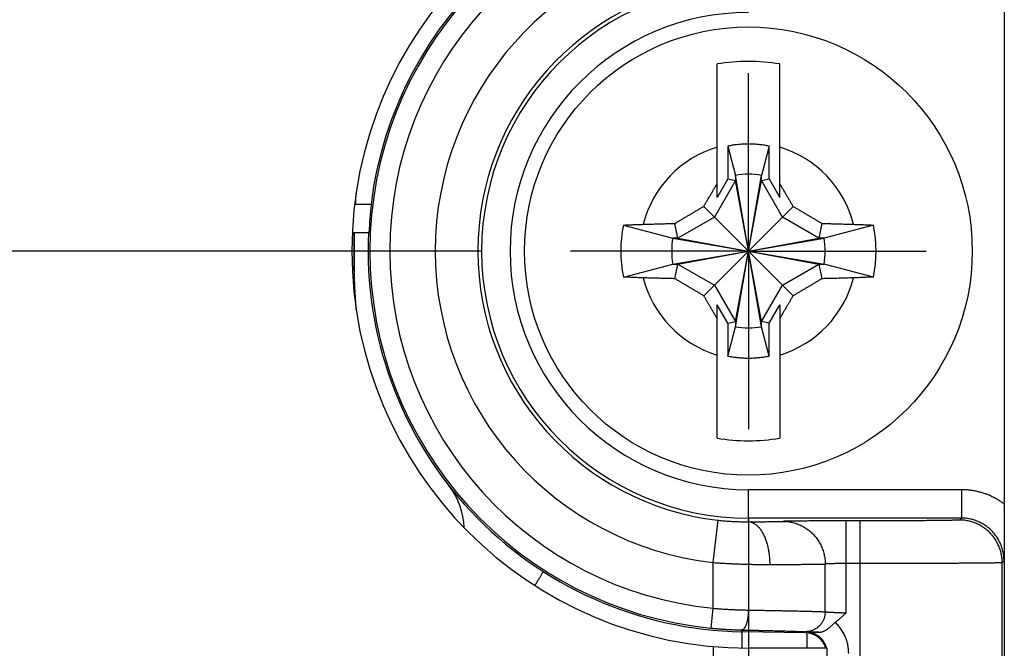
# Model space of a CAD drawing. Header units: inches. Extents: x 0 to 34, y 0 to 22.
# Tile 68 of 111: x 19.911 to 20.603, y 15.155 to 15.596. Entities that reach past the tile are written whole.
import ezdxf

# ---------------------------------------------------------------- set-up
doc = ezdxf.new("R2010")
doc.units = ezdxf.units.IN
doc.header["$LTSCALE"] = 1.87
doc.header["$MEASUREMENT"] = 0
doc.linetypes.add('CENTER', pattern=[0.6, 0.375, -0.075, 0.075, -0.075])
doc.layers.get('0').update_dxf_attribs({"linetype": 'CONTINUOUS'})
doc.layers.add('DEFAULT_1', color=7, linetype='CENTER')
doc.layers.add('DIMENSIONS', color=7, linetype='CONTINUOUS')
doc.styles.get("Standard").update_dxf_attribs({"font": 'txt', "width": 0.8})
doc.dimstyles.new('DIMSTYLE_1', dxfattribs={"dimtxt": 0.125, "dimasz": 0.18, "dimexe": 0.18, "dimexo": 0.0625, "dimgap": 0.09, "dimtad": 0, "dimtih": 1, "dimtoh": 1, "dimdec": 3, "dimzin": 4, "dimdsep": 46, "dimtxsty": 'STANDARD', "dimblk": '_FILLED', "dimblk1": '_FILLED', "dimblk2": '_FILLED', "dimcen": 0.09, "dimadec": 0, "dimazin": 0, "dimtp": 0.01, "dimtm": 0.01, "dimtfac": 1, "dimtdec": 3, "dimtofl": 0, "dimtmove": 0, "dimatfit": 3, "dimldrblk": '_FILLED', "dimfxl": 1, "dimtolj": 1, "dimtzin": 4, "dimarcsym": 0})

# ---------------------------------------------------------------- blocks, each defined once
blk = doc.blocks.new('_FILLED')
at = {"color": 0, "linetype": 'BYBLOCK'}
blk.add_solid([(0, 0), (-1, 0.1736), (-1, -0.1736)], dxfattribs=at)
blk = doc.blocks.new('*D9')
at = {"layer": 'DIMENSIONS', "color": 2, "linetype": 'CONTINUOUS'}
for p, q in [((16.86234, 15.43371), (16.86234, 15.79371)), ((20.23574, 15.43371), (16.73734, 15.43371)), ((18.67384, 14.69084), (16.73734, 14.69084)), ((16.86234, 14.69084), (16.86234, 14.33084))]:
    blk.add_line(p, q, dxfattribs=at)
at = {"layer": 'DIMENSIONS', "color": 2, "linetype": 'CONTINUOUS', "xscale": 0.18, "yscale": 0.18, "zscale": 0.18}
for p, rotation in [((16.86234, 15.43371), 270), ((16.86234, 14.69084), 90)]:
    blk.add_blockref('_FILLED', p, dxfattribs=dict(at, rotation=rotation))
at = {"layer": 'DIMENSIONS', "color": 2, "linetype": 'CONTINUOUS', "width": 0.8}
for s, p in [('.743', (16.51234, 15.05834)), ('[', (16.51234, 14.87084)), (']', (17.11234, 14.87084)), ('18.87', (16.61234, 14.87084))]:
    blk.add_text(s, height=0.125, dxfattribs=at).set_placement(p)
blk = doc.blocks.new('*D14')
at = {"layer": 'DIMENSIONS', "color": 2, "linetype": 'CONTINUOUS'}
for p, q in [((20.42334, 15.24611), (20.42334, 13.06447)), ((17.61234, 14.77046), (17.61234, 13.06447)), ((17.61234, 13.18947), (18.24853, 13.18947)), ((20.42334, 13.18947), (19.59853, 13.18947))]:
    blk.add_line(p, q, dxfattribs=at)
at = {"layer": 'DIMENSIONS', "color": 2, "linetype": 'CONTINUOUS', "xscale": 0.18, "yscale": 0.18, "zscale": 0.18, "rotation": 180}
blk.add_blockref('_FILLED', (17.61234, 13.18947), dxfattribs=at)
at = {"layer": 'DIMENSIONS', "color": 2, "linetype": 'CONTINUOUS', "xscale": 0.18, "yscale": 0.18, "zscale": 0.18}
blk.add_blockref('_FILLED', (20.42334, 13.18947), dxfattribs=at)
at = {"layer": 'DIMENSIONS', "color": 2, "linetype": 'CONTINUOUS', "width": 0.8}
for s, p in [('[', (18.93603, 13.12697)), (']', (19.43603, 13.12697)), ('2.811', (18.31103, 13.12697)), ('71.4', (19.03603, 13.12697))]:
    blk.add_text(s, height=0.125, dxfattribs=at).set_placement(p)

msp = doc.modelspace()

# ---------------------------------------------------------------- linework, layer by layer
at = {"color": 7, "linetype": 'CONTINUOUS'}
for p, q in [((20.60334, 15.61151), (20.60334, 15.2559)), ((20.40129, 15.47139), (20.40129, 15.56516)), ((20.44539, 15.47139), (20.44539, 15.56516)), ((20.40879, 15.50746), (20.41419, 15.4869)), ((20.40879, 15.50746), (20.40879, 15.48438)), ((20.43789, 15.50746), (20.43249, 15.4869)), ((20.43789, 15.48438), (20.43789, 15.50746)), ((20.43249, 15.38051), (20.41419, 15.4869)), ((20.41419, 15.4869), (20.41419, 15.48324)), ((20.41419, 15.38051), (20.43249, 15.4869)), ((20.43249, 15.48324), (20.43249, 15.4869)), ((20.41419, 15.48324), (20.39941, 15.45764)), ((20.40879, 15.48438), (20.40129, 15.47139)), ((20.40879, 15.48438), (20.41419, 15.48324)), ((20.43249, 15.38417), (20.41419, 15.48324)), ((20.41419, 15.38417), (20.43249, 15.48324)), ((20.43249, 15.48324), (20.43789, 15.48438)), ((20.44727, 15.45764), (20.43249, 15.48324)), ((20.43789, 15.48438), (20.44539, 15.47139)), ((20.14644, 15.46671), (20.15813, 15.46671)), ((20.39194, 15.4651), (20.45474, 15.40231)), ((20.39194, 15.40231), (20.45474, 15.4651)), ((20.33545, 15.45197), (20.37015, 15.44286)), ((20.37381, 15.44286), (20.37164, 15.45312)), ((20.39941, 15.45764), (20.37381, 15.44286)), ((20.47287, 15.44286), (20.44727, 15.45764)), ((20.47504, 15.45312), (20.47287, 15.44286)), ((20.51123, 15.45197), (20.47654, 15.44286)), ((20.14477, 15.44671), (20.15641, 15.44671)), ((20.37015, 15.44286), (20.47654, 15.42455)), ((20.37015, 15.42455), (20.47654, 15.44286)), ((20.37381, 15.44286), (20.37015, 15.44286)), ((20.37381, 15.44286), (20.47287, 15.42455)), ((20.37381, 15.42455), (20.47287, 15.44286)), ((20.47654, 15.44286), (20.47287, 15.44286)), ((20.33545, 15.41545), (20.37015, 15.42455)), ((20.37015, 15.42455), (20.37381, 15.42455)), ((20.37164, 15.41429), (20.37381, 15.42455)), ((20.37381, 15.42455), (20.39941, 15.40977)), ((20.44727, 15.40977), (20.47287, 15.42455)), ((20.47287, 15.42455), (20.47654, 15.42455)), ((20.47287, 15.42455), (20.47504, 15.41429)), ((20.51123, 15.41545), (20.47654, 15.42455)), ((20.39941, 15.40977), (20.41419, 15.38417)), ((20.43249, 15.38417), (20.44727, 15.40977)), ((20.40879, 15.38304), (20.40129, 15.39603)), ((20.40129, 15.30226), (20.40129, 15.39603)), ((20.43789, 15.38304), (20.44539, 15.39603)), ((20.44539, 15.39603), (20.44539, 15.30226)), ((20.40879, 15.38304), (20.41419, 15.38417)), ((20.40879, 15.38304), (20.40879, 15.35995)), ((20.41419, 15.38417), (20.41419, 15.38051)), ((20.43789, 15.38304), (20.43249, 15.38417)), ((20.43249, 15.38051), (20.43249, 15.38417)), ((20.43789, 15.35995), (20.43789, 15.38304)), ((20.40879, 15.35995), (20.41419, 15.38051)), ((20.43789, 15.35995), (20.43249, 15.38051)), ((20.57317, 15.26603), (20.42334, 15.26603)), ((20.42334, 15.24347), (20.42334, 15.26603)), ((20.57317, 15.26603), (20.57317, 15.24603)), ((20.40175, 15.24464), (20.39834, 15.21484)), ((20.57317, 15.24603), (20.42334, 15.24603)), ((20.50185, 15.24411), (20.49215, 15.24411)), ((20.49215, 15.1795), (20.49215, 15.24411)), ((20.50185, 14.69084), (20.50185, 15.24411)), ((20.57317, 15.24603), (20.57185, 15.24472)), ((20.39834, 15.21484), (20.39834, 15.18268)), ((20.47734, 15.18022), (20.47734, 15.21378)), ((20.50185, 15.21411), (20.49215, 15.21411)), ((20.60317, 15.21604), (20.60185, 15.21472)), ((20.60185, 14.79084), (20.60185, 15.21472)), ((20.39834, 15.18268), (20.39695, 15.16875)), ((20.41869, 15.16745), (20.41867, 15.16625)), ((20.4636, 15.16546), (20.41867, 15.16625)), ((20.46413, 15.16598), (20.4636, 15.16546)), ((20.39846, 15.15583), (20.39846, 14.92121)), ((20.47846, 15.15471), (20.42346, 15.15471)), ((20.47846, 15.15471), (20.47846, 14.92121))]:
    msp.add_line(p, q, dxfattribs=at)
msp.add_circle((20.42334, 15.43371), 0.15748, dxfattribs=at)
for centre, radius, start, end in [((20.42346, 15.43371), 0.279, 90, 270), ((20.42334, 15.43371), 0.2675, 91, 172.9128), ((20.42334, 15.43371), 0.26626, 95.68746, 264.31254), ((20.42334, 15.43371), 0.25227, 95.68746, 264.31254), ((20.42334, 15.43371), 0.22029, 96.51624, 263.48376), ((20.42334, 15.43371), 0.19029, 96.51624, 263.48376), ((20.42334, 15.43371), 0.18767, 90, 270), ((20.42334, 15.43371), 0.16767, 90, 270), ((20.42334, 15.43371), 0.13329, 80.47883, 99.52117), ((20.42334, 15.43371), 0.0763, 106.79596, 165.72554), ((20.42334, 15.43371), 0.0763, 14.27446, 73.20404), ((20.42334, 15.43371), 0.05398, 80.23635, 99.76365), ((20.42334, 15.43371), 0.26725, 172.90708, 177.21185), ((20.42334, 15.43371), 0.08977, 168.26459, 191.73541), ((20.42334, 15.43371), 0.08977, 348.26459, 11.73541), ((20.42334, 15.43371), 0.2675, 177.21175, 269), ((20.42334, 15.43371), 0.05398, 170.23635, 189.76365), ((20.42334, 15.43371), 0.05398, 350.23635, 9.76365), ((20.42334, 15.43371), 0.0763, 194.27446, 253.20404), ((20.42334, 15.43371), 0.0763, 286.79596, 345.72554), ((20.42334, 15.43371), 0.05398, 260.23635, 279.76365), ((20.42334, 15.43371), 0.13329, 260.47883, 279.52117), ((20.17334, 15.23799), 0.05, 1.59977, 37.75829), ((20.46334, 15.15047), 0.015, 16.42456, 89.00072)]:
    msp.add_arc(centre, radius, start, end, dxfattribs=at)
for points, knots in [([(20.43789, 15.50746), (20.43683, 15.50767), (20.43469, 15.50805), (20.43146, 15.50847), (20.42822, 15.50876), (20.42497, 15.5089), (20.42171, 15.5089), (20.41846, 15.50876), (20.41522, 15.50847), (20.41199, 15.50805), (20.40986, 15.50767), (20.40879, 15.50746)], [0, 0, 0, 0, 0.111107, 0.222217, 0.33333, 0.444443, 0.555557, 0.66667, 0.777783, 0.888893, 1, 1, 1, 1]), ([(20.39194, 15.4651), (20.39233, 15.46576), (20.3931, 15.46708), (20.39425, 15.46905), (20.39541, 15.47102), (20.39656, 15.47298), (20.39773, 15.47496), (20.3989, 15.47695), (20.40009, 15.47896), (20.40089, 15.48031), (20.40129, 15.48099)], [0, 0, 0, 0, 0.124393, 0.248218, 0.371803, 0.495492, 0.619633, 0.744729, 0.871331, 1, 1, 1, 1]), ([(20.44539, 15.48099), (20.44579, 15.48031), (20.44659, 15.47896), (20.44778, 15.47695), (20.44896, 15.47496), (20.45012, 15.47298), (20.45128, 15.47102), (20.45243, 15.46905), (20.45358, 15.46708), (20.45435, 15.46576), (20.45474, 15.4651)], [0, 0, 0, 0, 0.128668, 0.25527, 0.380366, 0.504507, 0.628196, 0.751781, 0.875606, 1, 1, 1, 1]), ([(20.37164, 15.45312), (20.37236, 15.45355), (20.37378, 15.4544), (20.37589, 15.45565), (20.37796, 15.45688), (20.37999, 15.45808), (20.38199, 15.45927), (20.38399, 15.46044), (20.38597, 15.46161), (20.38796, 15.46277), (20.38995, 15.46394), (20.39128, 15.46471), (20.39194, 15.4651)], [0, 0, 0, 0, 0.106696, 0.210571, 0.312188, 0.412109, 0.510851, 0.608847, 0.706478, 0.804024, 0.901773, 1, 1, 1, 1]), ([(20.45474, 15.4651), (20.45541, 15.46471), (20.45675, 15.46393), (20.45876, 15.46275), (20.46075, 15.46158), (20.46275, 15.46041), (20.46474, 15.45923), (20.46675, 15.45805), (20.46878, 15.45685), (20.47083, 15.45563), (20.47292, 15.45439), (20.47433, 15.45355), (20.47504, 15.45312)], [0, 0, 0, 0, 0.099149, 0.197665, 0.295804, 0.393836, 0.492028, 0.590742, 0.690392, 0.791467, 0.894493, 1, 1, 1, 1]), ([(20.33545, 15.45197), (20.33659, 15.45202), (20.33888, 15.45212), (20.34234, 15.45227), (20.34585, 15.4524), (20.34821, 15.45248), (20.3494, 15.45252)], [0, 0, 0, 0, 0.244634, 0.492916, 0.74474, 1, 1, 1, 1]), ([(20.3494, 15.45252), (20.35126, 15.45258), (20.35478, 15.45269), (20.35975, 15.45283), (20.36415, 15.45295), (20.36805, 15.45304), (20.37049, 15.4531), (20.37164, 15.45312)], [0, 0, 0, 0, 0.251639, 0.474044, 0.67055, 0.844653, 1, 1, 1, 1]), ([(20.47504, 15.45312), (20.47599, 15.4531), (20.47798, 15.45306), (20.48111, 15.45298), (20.48457, 15.45289), (20.48841, 15.45279), (20.49269, 15.45266), (20.4957, 15.45257), (20.49728, 15.45252)], [0, 0, 0, 0, 0.128092, 0.267999, 0.422487, 0.594259, 0.785928, 1, 1, 1, 1]), ([(20.49728, 15.45252), (20.49847, 15.45248), (20.50083, 15.4524), (20.50434, 15.45227), (20.5078, 15.45212), (20.5101, 15.45202), (20.51123, 15.45197)], [0, 0, 0, 0, 0.25526, 0.507084, 0.755366, 1, 1, 1, 1]), ([(20.14757, 15.39204), (20.14731, 15.39538), (20.14675, 15.40366), (20.14617, 15.41756), (20.14599, 15.42812), (20.14599, 15.43374)], [0, 0, 0, 0, 0.241398, 0.596128, 1, 1, 1, 1]), ([(20.3494, 15.41489), (20.34821, 15.41493), (20.34585, 15.41501), (20.34234, 15.41515), (20.33888, 15.41529), (20.33659, 15.4154), (20.33545, 15.41545)], [0, 0, 0, 0, 0.25526, 0.507084, 0.755366, 1, 1, 1, 1]), ([(20.37164, 15.41429), (20.37069, 15.41431), (20.36871, 15.41436), (20.36557, 15.41443), (20.36212, 15.41452), (20.35828, 15.41463), (20.35399, 15.41475), (20.35099, 15.41484), (20.3494, 15.41489)], [0, 0, 0, 0, 0.128092, 0.267999, 0.422487, 0.594259, 0.785928, 1, 1, 1, 1]), ([(20.39194, 15.40231), (20.39127, 15.4027), (20.38993, 15.40349), (20.38792, 15.40466), (20.38593, 15.40583), (20.38393, 15.40701), (20.38194, 15.40818), (20.37993, 15.40937), (20.37791, 15.41057), (20.37585, 15.41178), (20.37376, 15.41303), (20.37236, 15.41387), (20.37164, 15.41429)], [0, 0, 0, 0, 0.099151, 0.197667, 0.295806, 0.393839, 0.492032, 0.590746, 0.690395, 0.79147, 0.894495, 1, 1, 1, 1]), ([(20.47504, 15.41429), (20.47432, 15.41386), (20.4729, 15.41301), (20.47079, 15.41176), (20.46873, 15.41054), (20.46669, 15.40933), (20.46469, 15.40815), (20.4627, 15.40697), (20.46071, 15.40581), (20.45872, 15.40464), (20.45673, 15.40348), (20.4554, 15.4027), (20.45474, 15.40231)], [0, 0, 0, 0, 0.106698, 0.210574, 0.312191, 0.412113, 0.510854, 0.608851, 0.706481, 0.804026, 0.901775, 1, 1, 1, 1]), ([(20.49728, 15.41489), (20.49542, 15.41483), (20.4919, 15.41473), (20.48693, 15.41458), (20.48253, 15.41447), (20.47863, 15.41437), (20.47619, 15.41432), (20.47504, 15.41429)], [0, 0, 0, 0, 0.251639, 0.474044, 0.67055, 0.844653, 1, 1, 1, 1]), ([(20.51123, 15.41545), (20.5101, 15.4154), (20.5078, 15.41529), (20.50434, 15.41515), (20.50083, 15.41501), (20.49847, 15.41493), (20.49728, 15.41489)], [0, 0, 0, 0, 0.244634, 0.492916, 0.74474, 1, 1, 1, 1]), ([(20.40129, 15.38643), (20.40089, 15.38711), (20.40009, 15.38846), (20.3989, 15.39047), (20.39773, 15.39246), (20.39656, 15.39443), (20.39541, 15.3964), (20.39425, 15.39836), (20.3931, 15.40033), (20.39233, 15.40165), (20.39194, 15.40231)], [0, 0, 0, 0, 0.128668, 0.25527, 0.380365, 0.504507, 0.628196, 0.751781, 0.875606, 1, 1, 1, 1]), ([(20.45474, 15.40231), (20.45435, 15.40165), (20.45358, 15.40033), (20.45243, 15.39836), (20.45128, 15.3964), (20.45012, 15.39443), (20.44896, 15.39246), (20.44778, 15.39047), (20.44659, 15.38846), (20.44579, 15.38711), (20.44539, 15.38643)], [0, 0, 0, 0, 0.124394, 0.248219, 0.371804, 0.495493, 0.619634, 0.74473, 0.871332, 1, 1, 1, 1]), ([(20.40879, 15.35995), (20.40986, 15.35974), (20.41199, 15.35937), (20.41522, 15.35894), (20.41846, 15.35866), (20.42171, 15.35852), (20.42497, 15.35852), (20.42822, 15.35866), (20.43146, 15.35894), (20.43469, 15.35937), (20.43683, 15.35974), (20.43789, 15.35995)], [0, 0, 0, 0, 0.111107, 0.222217, 0.33333, 0.444443, 0.555557, 0.66667, 0.777783, 0.888893, 1, 1, 1, 1]), ([(20.60334, 15.2559), (20.60268, 15.2564), (20.60134, 15.25737), (20.59925, 15.25871), (20.5971, 15.25996), (20.59488, 15.2611), (20.5926, 15.26213), (20.59028, 15.26304), (20.58791, 15.26383), (20.58551, 15.26451), (20.58308, 15.26506), (20.58062, 15.2655), (20.57814, 15.26581), (20.57566, 15.26599), (20.574, 15.26603), (20.57317, 15.26603)], [0, 0, 0, 0, 0.076443, 0.153149, 0.230065, 0.307103, 0.384177, 0.461204, 0.538169, 0.615145, 0.692197, 0.769291, 0.846345, 0.923275, 1, 1, 1, 1]), ([(20.60334, 15.2559), (20.60334, 15.25528), (20.60334, 15.25404), (20.60334, 15.25213), (20.60334, 15.25016), (20.60333, 15.24811), (20.60333, 15.24598), (20.60332, 15.24376), (20.60331, 15.24145), (20.60331, 15.23901), (20.60329, 15.23643), (20.60328, 15.23366), (20.60327, 15.23068), (20.60325, 15.22745), (20.60322, 15.22394), (20.6032, 15.22011), (20.60318, 15.21743), (20.60317, 15.21604)], [0, 0, 0, 0, 0.046158, 0.093915, 0.14335, 0.194668, 0.248064, 0.303582, 0.361483, 0.422377, 0.486892, 0.555953, 0.630459, 0.711206, 0.798925, 0.894678, 1, 1, 1, 1]), ([(20.60334, 15.2559), (20.60334, 15.20576), (20.60334, 15.10548), (20.60334, 14.95505), (20.60334, 14.85477), (20.60334, 14.80463)], [0, 0, 0, 0, 0.333332, 0.666667, 1, 1, 1, 1]), ([(20.40175, 15.24464), (20.40235, 15.24457), (20.40356, 15.24444), (20.40539, 15.24426), (20.40723, 15.2441), (20.40908, 15.24395), (20.41093, 15.24382), (20.41278, 15.24372), (20.41461, 15.24363), (20.41642, 15.24356), (20.41821, 15.24351), (20.41996, 15.24348), (20.42166, 15.24347), (20.42279, 15.24347), (20.42334, 15.24347)], [0, 0, 0, 0, 0.084013, 0.168974, 0.254571, 0.340489, 0.426399, 0.51197, 0.596863, 0.680743, 0.763291, 0.844204, 0.923195, 1, 1, 1, 1]), ([(20.49215, 15.24411), (20.49138, 15.24411), (20.48983, 15.24411), (20.48751, 15.24411), (20.48519, 15.24411), (20.48288, 15.2441), (20.48059, 15.2441), (20.47833, 15.24409), (20.47611, 15.24409), (20.47393, 15.24408), (20.4718, 15.24407), (20.46973, 15.24406), (20.46771, 15.24405), (20.46577, 15.24404), (20.46389, 15.24402), (20.4621, 15.24401), (20.46039, 15.244), (20.45877, 15.24398), (20.45724, 15.24397), (20.4558, 15.24395), (20.45447, 15.24393), (20.45323, 15.24392), (20.45211, 15.2439), (20.45109, 15.24388), (20.45019, 15.24386), (20.4494, 15.24384), (20.44873, 15.24382), (20.44818, 15.2438), (20.44786, 15.24379), (20.44771, 15.24378)], [0, 0, 0, 0, 0.052102, 0.104387, 0.156652, 0.208691, 0.26029, 0.311242, 0.361342, 0.410398, 0.458294, 0.504988, 0.550363, 0.594225, 0.636419, 0.676834, 0.715366, 0.751914, 0.786383, 0.81869, 0.848757, 0.876519, 0.901897, 0.924797, 0.94514, 0.96287, 0.977942, 0.990318, 1, 1, 1, 1]), ([(20.57185, 15.24472), (20.57183, 15.24469), (20.57169, 15.24469), (20.57145, 15.24465), (20.57105, 15.24463), (20.57051, 15.2446), (20.56982, 15.24457), (20.56899, 15.24455), (20.56802, 15.24452), (20.56691, 15.2445), (20.56566, 15.24447), (20.56427, 15.24444), (20.56276, 15.24442), (20.56111, 15.2444), (20.55934, 15.24437), (20.55745, 15.24435), (20.55545, 15.24433), (20.55333, 15.24431), (20.5511, 15.24429), (20.54877, 15.24427), (20.54634, 15.24425), (20.54381, 15.24423), (20.5412, 15.24422), (20.5385, 15.2442), (20.53572, 15.24419), (20.53288, 15.24417), (20.52996, 15.24416), (20.52699, 15.24415), (20.52397, 15.24414), (20.5209, 15.24413), (20.51779, 15.24413), (20.51465, 15.24412), (20.51148, 15.24412), (20.50828, 15.24411), (20.50507, 15.24411), (20.50293, 15.24411), (20.50185, 15.24411)], [0, 0, 0, 0, 0.001535, 0.005133, 0.010816, 0.018579, 0.028412, 0.040289, 0.054185, 0.070073, 0.087929, 0.107721, 0.129404, 0.152921, 0.178212, 0.205225, 0.233913, 0.264219, 0.296076, 0.329414, 0.364164, 0.400257, 0.437622, 0.476186, 0.51587, 0.556577, 0.598206, 0.640664, 0.683862, 0.727713, 0.772141, 0.817071, 0.862419, 0.908089, 0.953982, 1, 1, 1, 1]), ([(20.60185, 15.21472), (20.60185, 15.2153), (20.60182, 15.21646), (20.60166, 15.2182), (20.60141, 15.21993), (20.60106, 15.22164), (20.60061, 15.22333), (20.60006, 15.22498), (20.59941, 15.22661), (20.59867, 15.22819), (20.59784, 15.22972), (20.59693, 15.23121), (20.59593, 15.23264), (20.59484, 15.23401), (20.59368, 15.23531), (20.59245, 15.23655), (20.59114, 15.23771), (20.58977, 15.23879), (20.58834, 15.23979), (20.58686, 15.24071), (20.58532, 15.24154), (20.58374, 15.24228), (20.58212, 15.24292), (20.58046, 15.24347), (20.57877, 15.24392), (20.57706, 15.24428), (20.57534, 15.24453), (20.5736, 15.24468), (20.57243, 15.24472), (20.57185, 15.24472)], [0, 0, 0, 0, 0.037036, 0.074073, 0.111109, 0.148146, 0.185183, 0.22222, 0.259257, 0.296294, 0.333332, 0.370369, 0.407407, 0.444444, 0.481482, 0.518519, 0.555557, 0.592595, 0.629632, 0.666669, 0.703707, 0.740744, 0.777781, 0.814818, 0.851855, 0.888892, 0.925928, 0.962964, 1, 1, 1, 1]), ([(20.60317, 15.21604), (20.60317, 15.21662), (20.60313, 15.21778), (20.60298, 15.21952), (20.60273, 15.22124), (20.60238, 15.22295), (20.60193, 15.22464), (20.60138, 15.2263), (20.60073, 15.22792), (20.6, 15.2295), (20.59917, 15.23104), (20.59825, 15.23253), (20.59725, 15.23396), (20.59617, 15.23533), (20.59501, 15.23663), (20.59377, 15.23787), (20.59247, 15.23903), (20.5911, 15.24011), (20.58967, 15.24111), (20.58818, 15.24203), (20.58664, 15.24286), (20.58506, 15.2436), (20.58344, 15.24424), (20.58178, 15.24479), (20.58009, 15.24524), (20.57838, 15.2456), (20.57666, 15.24585), (20.57492, 15.246), (20.57375, 15.24603), (20.57317, 15.24603)], [0, 0, 0, 0, 0.037015, 0.074028, 0.111041, 0.148057, 0.185077, 0.222103, 0.259133, 0.296168, 0.333207, 0.370247, 0.407289, 0.444331, 0.481374, 0.518416, 0.555457, 0.5925, 0.629542, 0.666585, 0.703628, 0.740672, 0.777716, 0.814762, 0.851808, 0.888854, 0.925902, 0.962951, 1, 1, 1, 1]), ([(20.42334, 15.24347), (20.42404, 15.24347), (20.42542, 15.24348), (20.42745, 15.24349), (20.42942, 15.24351), (20.43131, 15.24352), (20.43312, 15.24354), (20.43485, 15.24355), (20.43649, 15.24357), (20.43804, 15.24358), (20.43949, 15.2436), (20.44084, 15.24362), (20.44208, 15.24364), (20.44322, 15.24366), (20.44425, 15.24368), (20.44517, 15.2437), (20.44597, 15.24372), (20.44666, 15.24374), (20.44723, 15.24376), (20.44756, 15.24377), (20.44771, 15.24378)], [0, 0, 0, 0, 0.085941, 0.16949, 0.250287, 0.328038, 0.402483, 0.473428, 0.540733, 0.604247, 0.663815, 0.719283, 0.770476, 0.817234, 0.859464, 0.89712, 0.930112, 0.95832, 0.981648, 1, 1, 1, 1]), ([(20.42334, 15.24347), (20.42363, 15.24347), (20.42421, 15.24342), (20.42508, 15.24326), (20.42595, 15.24299), (20.4268, 15.24263), (20.42764, 15.24216), (20.42847, 15.2416), (20.42928, 15.24095), (20.43006, 15.24021), (20.43083, 15.23937), (20.43157, 15.23845), (20.43228, 15.23745), (20.43296, 15.23636), (20.43361, 15.2352), (20.43423, 15.23397), (20.43481, 15.23267), (20.43535, 15.2313), (20.43585, 15.22988), (20.43631, 15.2284), (20.43672, 15.22687), (20.43709, 15.22529), (20.43742, 15.22368), (20.43769, 15.22203), (20.43792, 15.22035), (20.4381, 15.21865), (20.43824, 15.21694), (20.43832, 15.21521), (20.43834, 15.21405), (20.43834, 15.21347)], [0, 0, 0, 0, 0.024008, 0.048296, 0.073089, 0.098594, 0.124991, 0.152432, 0.181038, 0.210902, 0.242089, 0.274642, 0.308579, 0.343899, 0.380584, 0.418602, 0.457904, 0.498432, 0.540117, 0.582879, 0.626633, 0.671284, 0.716731, 0.762871, 0.809593, 0.856784, 0.904328, 0.952106, 1, 1, 1, 1]), ([(20.44771, 15.24378), (20.44829, 15.24378), (20.44944, 15.24374), (20.45115, 15.24359), (20.45286, 15.24333), (20.45454, 15.24298), (20.45621, 15.24253), (20.45784, 15.24198), (20.45944, 15.24133), (20.461, 15.24059), (20.46252, 15.23976), (20.46399, 15.23884), (20.4654, 15.23784), (20.46675, 15.23676), (20.46804, 15.2356), (20.46926, 15.23436), (20.4704, 15.23306), (20.47147, 15.23169), (20.47246, 15.23026), (20.47337, 15.22878), (20.47419, 15.22724), (20.47492, 15.22566), (20.47556, 15.22404), (20.4761, 15.22238), (20.47655, 15.2207), (20.4769, 15.21899), (20.47715, 15.21726), (20.4773, 15.21552), (20.47734, 15.21436), (20.47734, 15.21378)], [0, 0, 0, 0, 0.036782, 0.07357, 0.11037, 0.147184, 0.184013, 0.220862, 0.257731, 0.294623, 0.331538, 0.368479, 0.405447, 0.442441, 0.479462, 0.51651, 0.553585, 0.590686, 0.627812, 0.664962, 0.702133, 0.739325, 0.776533, 0.813757, 0.850993, 0.888238, 0.925489, 0.962744, 1, 1, 1, 1]), ([(20.39834, 15.21484), (20.3995, 15.21475), (20.40182, 15.2146), (20.4053, 15.21438), (20.40877, 15.21419), (20.41221, 15.21402), (20.41563, 15.21388), (20.41902, 15.21376), (20.42237, 15.21366), (20.42567, 15.21358), (20.42893, 15.21352), (20.43212, 15.21349), (20.43525, 15.21347), (20.43732, 15.21347), (20.43834, 15.21347)], [0, 0, 0, 0, 0.087252, 0.174328, 0.261059, 0.347284, 0.432844, 0.517578, 0.601328, 0.683941, 0.765265, 0.845148, 0.923441, 1, 1, 1, 1]), ([(20.43834, 15.21347), (20.43935, 15.21348), (20.44135, 15.21348), (20.44429, 15.21349), (20.44715, 15.2135), (20.44991, 15.21352), (20.45257, 15.21353), (20.45513, 15.21354), (20.45757, 15.21356), (20.4599, 15.21357), (20.4621, 15.21359), (20.46418, 15.2136), (20.46613, 15.21362), (20.46795, 15.21363), (20.46963, 15.21365), (20.47117, 15.21367), (20.47256, 15.21369), (20.47381, 15.2137), (20.47491, 15.21372), (20.47585, 15.21374), (20.47665, 15.21376), (20.47712, 15.21377), (20.47734, 15.21378)], [0, 0, 0, 0, 0.077822, 0.153448, 0.22674, 0.297576, 0.365834, 0.43139, 0.494089, 0.553782, 0.610352, 0.663708, 0.713754, 0.760378, 0.803469, 0.84294, 0.878719, 0.910738, 0.93893, 0.963235, 0.983604, 1, 1, 1, 1]), ([(20.49215, 15.21411), (20.49181, 15.21411), (20.49114, 15.21411), (20.49014, 15.21411), (20.48915, 15.2141), (20.48817, 15.2141), (20.48721, 15.21409), (20.48627, 15.21408), (20.48536, 15.21407), (20.48447, 15.21406), (20.48363, 15.21404), (20.48282, 15.21403), (20.48205, 15.21401), (20.48133, 15.21399), (20.48066, 15.21397), (20.48004, 15.21395), (20.47948, 15.21393), (20.47897, 15.21391), (20.47852, 15.21388), (20.47813, 15.21386), (20.47781, 15.21384), (20.47755, 15.21381), (20.4774, 15.21379), (20.47734, 15.21378)], [0, 0, 0, 0, 0.068004, 0.135708, 0.202807, 0.268996, 0.333978, 0.397457, 0.459136, 0.518723, 0.575944, 0.630546, 0.682291, 0.730959, 0.776343, 0.818248, 0.856477, 0.890848, 0.9212, 0.947396, 0.969319, 0.986876, 1, 1, 1, 1]), ([(20.60185, 15.21472), (20.60181, 15.21469), (20.60166, 15.21469), (20.60136, 15.21465), (20.60088, 15.21464), (20.60022, 15.21461), (20.59939, 15.21459), (20.59838, 15.21456), (20.5972, 15.21454), (20.59585, 15.21451), (20.59434, 15.21449), (20.59265, 15.21447), (20.59081, 15.21444), (20.58881, 15.21442), (20.58665, 15.2144), (20.58434, 15.21438), (20.58189, 15.21436), (20.5793, 15.21434), (20.57656, 15.21432), (20.5737, 15.2143), (20.5707, 15.21428), (20.56759, 15.21426), (20.56435, 15.21425), (20.56101, 15.21423), (20.55756, 15.21422), (20.55401, 15.2142), (20.55036, 15.21419), (20.54663, 15.21418), (20.54282, 15.21417), (20.53893, 15.21416), (20.53498, 15.21415), (20.53097, 15.21414), (20.52691, 15.21413), (20.5228, 15.21413), (20.51866, 15.21412), (20.51449, 15.21412), (20.51029, 15.21411), (20.50608, 15.21411), (20.50326, 15.21411), (20.50185, 15.21411)], [0, 0, 0, 0, 0.001288, 0.004342, 0.009168, 0.015756, 0.024097, 0.034176, 0.045977, 0.059478, 0.074656, 0.091483, 0.109932, 0.129968, 0.15155, 0.174631, 0.19917, 0.225131, 0.252472, 0.281147, 0.311105, 0.342292, 0.374646, 0.40811, 0.442629, 0.478154, 0.514628, 0.551977, 0.590125, 0.628998, 0.668531, 0.708654, 0.749295, 0.790379, 0.831837, 0.8736, 0.915597, 0.957755, 1, 1, 1, 1]), ([(20.27316, 15.19866), (20.27335, 15.19897), (20.2738, 15.1997), (20.27449, 15.20082), (20.27521, 15.202), (20.27586, 15.20308), (20.27646, 15.20408), (20.277, 15.20497), (20.27747, 15.20577), (20.27788, 15.20647), (20.27822, 15.20707), (20.2785, 15.20757), (20.2787, 15.20795), (20.27885, 15.20825), (20.27891, 15.2084), (20.27896, 15.20852), (20.27894, 15.20853)], [0, 0, 0, 0, 0.095034, 0.224532, 0.344923, 0.455901, 0.557186, 0.648522, 0.729681, 0.800457, 0.860675, 0.910188, 0.948882, 0.976683, 0.99359, 1, 1, 1, 1]), ([(20.39834, 15.18268), (20.3994, 15.1826), (20.40151, 15.18243), (20.40468, 15.18221), (20.40784, 15.18202), (20.41098, 15.18185), (20.4141, 15.18171), (20.4172, 15.1816), (20.42026, 15.18151), (20.4223, 15.18147), (20.42331, 15.18145)], [0, 0, 0, 0, 0.127371, 0.254452, 0.381039, 0.50694, 0.631971, 0.755948, 0.878688, 1, 1, 1, 1]), ([(20.42331, 15.18145), (20.4233, 15.18113), (20.42328, 15.1805), (20.42323, 15.17955), (20.42317, 15.17861), (20.42308, 15.17769), (20.42297, 15.17678), (20.42285, 15.17589), (20.42271, 15.17503), (20.42255, 15.1742), (20.42237, 15.1734), (20.42218, 15.17264), (20.42197, 15.17192), (20.42175, 15.17125), (20.42151, 15.17062), (20.42126, 15.17004), (20.42101, 15.16952), (20.42074, 15.16905), (20.42047, 15.16863), (20.42018, 15.16828), (20.41989, 15.16798), (20.4196, 15.16775), (20.4193, 15.16758), (20.419, 15.16748), (20.41879, 15.16746), (20.41869, 15.16745)], [0, 0, 0, 0, 0.061609, 0.122983, 0.183867, 0.244006, 0.303151, 0.361058, 0.417493, 0.47223, 0.525054, 0.575765, 0.624176, 0.670121, 0.713454, 0.754054, 0.79183, 0.826729, 0.858743, 0.887924, 0.914401, 0.938405, 0.960298, 0.980603, 1, 1, 1, 1]), ([(20.42331, 15.18145), (20.42445, 15.18143), (20.42673, 15.18139), (20.4301, 15.18134), (20.43342, 15.18128), (20.43665, 15.18122), (20.43981, 15.18116), (20.44289, 15.1811), (20.44587, 15.18104), (20.44875, 15.18099), (20.45153, 15.18093), (20.4542, 15.18087), (20.45675, 15.18082), (20.45918, 15.18076), (20.46148, 15.18071), (20.46365, 15.18066), (20.46568, 15.18061), (20.46758, 15.18056), (20.46933, 15.18051), (20.47093, 15.18046), (20.47238, 15.18042), (20.47368, 15.18037), (20.47482, 15.18033), (20.4758, 15.18029), (20.47663, 15.18026), (20.47712, 15.18023), (20.47734, 15.18022)], [0, 0, 0, 0, 0.063649, 0.126198, 0.187518, 0.247491, 0.306001, 0.362932, 0.418158, 0.471555, 0.523005, 0.572397, 0.619626, 0.664597, 0.707223, 0.747421, 0.785106, 0.8202, 0.852629, 0.882323, 0.90922, 0.933263, 0.954401, 0.972594, 0.987804, 1, 1, 1, 1]), ([(20.47734, 15.18022), (20.47734, 15.1799), (20.47731, 15.17925), (20.47721, 15.17829), (20.47705, 15.17734), (20.47682, 15.1764), (20.47653, 15.17548), (20.47617, 15.17458), (20.47576, 15.17371), (20.47528, 15.17287), (20.47475, 15.17207), (20.47417, 15.1713), (20.47354, 15.17058), (20.47285, 15.1699), (20.47213, 15.16927), (20.47136, 15.16869), (20.47056, 15.16817), (20.46972, 15.16771), (20.46885, 15.1673), (20.46796, 15.16696), (20.46705, 15.16668), (20.46612, 15.16646), (20.46517, 15.16631), (20.46422, 15.16623), (20.46359, 15.16621), (20.46327, 15.16622)], [0, 0, 0, 0, 0.043731, 0.087462, 0.131188, 0.174904, 0.218605, 0.262286, 0.305943, 0.349572, 0.393171, 0.436735, 0.480264, 0.523756, 0.567209, 0.610625, 0.654003, 0.697346, 0.740656, 0.783934, 0.827185, 0.870413, 0.913622, 0.956815, 1, 1, 1, 1]), ([(20.47734, 15.18022), (20.4774, 15.18021), (20.47755, 15.18019), (20.47781, 15.18017), (20.47813, 15.18014), (20.47852, 15.18011), (20.47897, 15.18008), (20.47947, 15.18005), (20.48004, 15.18002), (20.48066, 15.17998), (20.48133, 15.17995), (20.48205, 15.17991), (20.48282, 15.17987), (20.48363, 15.17984), (20.48447, 15.1798), (20.48535, 15.17976), (20.48627, 15.17972), (20.48721, 15.17969), (20.48817, 15.17965), (20.48915, 15.17961), (20.49014, 15.17957), (20.49114, 15.17954), (20.49181, 15.17952), (20.49215, 15.1795)], [0, 0, 0, 0, 0.013082, 0.030603, 0.052488, 0.078633, 0.108923, 0.143229, 0.181412, 0.223302, 0.268714, 0.31744, 0.369254, 0.423917, 0.481182, 0.540794, 0.602482, 0.665964, 0.730949, 0.797144, 0.864253, 0.931974, 1, 1, 1, 1]), ([(20.49215, 15.1795), (20.49185, 15.17923), (20.49126, 15.17867), (20.49037, 15.17785), (20.48948, 15.17704), (20.48857, 15.17622), (20.48763, 15.17539), (20.48664, 15.17454), (20.48558, 15.17367), (20.48485, 15.17309), (20.48447, 15.1728)], [0, 0, 0, 0, 0.119762, 0.237816, 0.355768, 0.475215, 0.597766, 0.725046, 0.858645, 1, 1, 1, 1]), ([(20.39695, 15.16875), (20.39787, 15.16866), (20.39971, 15.16849), (20.40247, 15.16826), (20.40522, 15.16805), (20.40795, 15.16788), (20.41067, 15.16773), (20.41336, 15.16761), (20.41604, 15.16752), (20.41781, 15.16747), (20.41869, 15.16745)], [0, 0, 0, 0, 0.12726, 0.254317, 0.380898, 0.506745, 0.631644, 0.755518, 0.878322, 1, 1, 1, 1]), ([(20.47291, 15.1659), (20.47309, 15.1659), (20.47343, 15.1659), (20.47395, 15.16595), (20.47449, 15.16603), (20.47505, 15.16615), (20.47564, 15.16632), (20.47626, 15.16656), (20.47691, 15.16685), (20.47758, 15.16721), (20.47826, 15.16764), (20.47896, 15.16812), (20.47965, 15.16864), (20.48033, 15.1692), (20.481, 15.16977), (20.48164, 15.17035), (20.48226, 15.1709), (20.48284, 15.17143), (20.4834, 15.17192), (20.48393, 15.17238), (20.48429, 15.17266), (20.48446, 15.1728)], [0, 0, 0, 0, 0.037251, 0.075145, 0.114345, 0.155645, 0.199854, 0.247741, 0.299484, 0.354827, 0.413469, 0.474702, 0.537892, 0.602226, 0.666716, 0.72974, 0.789902, 0.846925, 0.900847, 0.951843, 1, 1, 1, 1]), ([(20.49387, 15.15099), (20.49387, 15.15152), (20.49384, 15.1526), (20.49371, 15.15421), (20.49349, 15.15581), (20.49319, 15.15741), (20.4928, 15.15899), (20.49232, 15.16055), (20.49176, 15.16208), (20.49111, 15.16358), (20.49039, 15.16505), (20.48958, 15.16647), (20.4887, 15.16785), (20.48774, 15.16918), (20.48672, 15.17045), (20.48563, 15.17166), (20.48486, 15.17243), (20.48447, 15.1728)], [0, 0, 0, 0, 0.065905, 0.132018, 0.198321, 0.264797, 0.331425, 0.39818, 0.465036, 0.531969, 0.598953, 0.665956, 0.732944, 0.799879, 0.866724, 0.933443, 1, 1, 1, 1]), ([(20.41903, 15.15475), (20.41903, 15.15509), (20.41902, 15.15594), (20.41902, 15.15725), (20.419, 15.15864), (20.41899, 15.15992), (20.41897, 15.1611), (20.41895, 15.16215), (20.41892, 15.16309), (20.4189, 15.16391), (20.41887, 15.16461), (20.41883, 15.16518), (20.4188, 15.16562), (20.41876, 15.16596), (20.41873, 15.16613), (20.4187, 15.16625), (20.41867, 15.16625)], [0, 0, 0, 0, 0.089916, 0.220002, 0.340956, 0.452469, 0.554256, 0.646057, 0.72764, 0.798798, 0.859354, 0.909161, 0.948107, 0.976125, 0.993242, 1, 1, 1, 1]), ([(20.41869, 15.16745), (20.41968, 15.16743), (20.42162, 15.16739), (20.42452, 15.16733), (20.42736, 15.16727), (20.43014, 15.16721), (20.43285, 15.16715), (20.43548, 15.16709), (20.43802, 15.16703), (20.44048, 15.16697), (20.44284, 15.16691), (20.44509, 15.16685), (20.44725, 15.16679), (20.44928, 15.16674), (20.45121, 15.16668), (20.45301, 15.16663), (20.45468, 15.16658), (20.45623, 15.16652), (20.45765, 15.16648), (20.45893, 15.16643), (20.46008, 15.16638), (20.46108, 15.16634), (20.46194, 15.1663), (20.46265, 15.16626), (20.46308, 15.16623), (20.46327, 15.16622)], [0, 0, 0, 0, 0.066038, 0.131099, 0.194941, 0.257356, 0.318145, 0.377139, 0.434237, 0.489339, 0.54231, 0.592997, 0.641269, 0.687023, 0.730164, 0.770612, 0.808282, 0.843078, 0.874894, 0.90366, 0.929337, 0.951875, 0.971198, 0.987244, 1, 1, 1, 1]), ([(20.47291, 15.1659), (20.4725, 15.16591), (20.47169, 15.16593), (20.47052, 15.16596), (20.46942, 15.16599), (20.46839, 15.16602), (20.46745, 15.16605), (20.46659, 15.16608), (20.46582, 15.1661), (20.46513, 15.16613), (20.46453, 15.16615), (20.46403, 15.16618), (20.46362, 15.1662), (20.46337, 15.16621), (20.46327, 15.16622)], [0, 0, 0, 0, 0.129189, 0.251006, 0.36513, 0.471276, 0.569144, 0.658426, 0.738855, 0.810168, 0.872126, 0.924542, 0.96722, 1, 1, 1, 1]), ([(20.46413, 15.16598), (20.46495, 15.16598), (20.46653, 15.16596), (20.46881, 15.16594), (20.47092, 15.16592), (20.47227, 15.16591), (20.47291, 15.1659)], [0, 0, 0, 0, 0.279963, 0.539509, 0.779854, 1, 1, 1, 1]), ([(20.4784, 15.15471), (20.47832, 15.15502), (20.47814, 15.15565), (20.4778, 15.15657), (20.47741, 15.15747), (20.47696, 15.15833), (20.47645, 15.15917), (20.47589, 15.15997), (20.47528, 15.16074), (20.47462, 15.16146), (20.47392, 15.16214), (20.47317, 15.16277), (20.47239, 15.16335), (20.47156, 15.16387), (20.47071, 15.16435), (20.46983, 15.16476), (20.46892, 15.16512), (20.46799, 15.16542), (20.46704, 15.16566), (20.46608, 15.16583), (20.46511, 15.16594), (20.46446, 15.16598), (20.46413, 15.16598)], [0, 0, 0, 0, 0.050064, 0.100139, 0.150211, 0.200269, 0.250303, 0.300313, 0.350305, 0.40029, 0.450276, 0.500262, 0.550246, 0.600222, 0.650189, 0.70015, 0.750107, 0.800065, 0.850029, 0.900002, 0.949991, 1, 1, 1, 1]), ([(20.46474, 15.15471), (20.46474, 15.1548), (20.46474, 15.15539), (20.46473, 15.15645), (20.46472, 15.15784), (20.4647, 15.15913), (20.46468, 15.1603), (20.46466, 15.16136), (20.46464, 15.16229), (20.46461, 15.16311), (20.46458, 15.16381), (20.46455, 15.16438), (20.46452, 15.16483), (20.46448, 15.16516), (20.46445, 15.16532), (20.46442, 15.16542), (20.46442, 15.16543)], [0, 0, 0, 0, 0.025909, 0.165671, 0.295622, 0.415428, 0.524785, 0.623413, 0.711063, 0.787512, 0.852571, 0.906082, 0.947923, 0.978025, 0.996414, 1, 1, 1, 1])]:
    msp.add_open_spline(points, degree=3, knots=knots, dxfattribs=at)
for points in [[(20.14697, 15.46671), (20.14715, 15.4696), (20.14735, 15.4725), (20.14758, 15.47539)], [(20.14599, 15.44671), (20.14599, 15.44238), (20.14599, 15.43806), (20.14599, 15.43374)], [(20.14599, 15.43374), (20.14599, 15.43806), (20.14605, 15.44239), (20.14615, 15.44671)], [(20.14599, 15.43374), (20.14599, 15.42417), (20.14599, 15.41461), (20.14598, 15.40504)]]:
    msp.add_open_spline(points, degree=3, dxfattribs=at)
at = {"layer": 'DEFAULT_1', "color": 7, "linetype": 'CENTER'}
for q in [(20.42334, 15.55881), (20.29824, 15.43371), (20.54844, 15.43371), (20.42334, 15.30861)]:
    msp.add_line((20.42334, 15.43371), q, dxfattribs=at)

# ---------------------------------------------------------------- dimensions: what is measured, and where the dimension line sits
at = {"layer": 'DIMENSIONS', "color": 2, "linetype": 'CONTINUOUS'}
dim = msp.add_linear_dim(base=(16.86234, 14.69084), p1=(20.23574, 15.43371), p2=(18.67384, 14.69084), angle=270, dimstyle='DIMSTYLE_1', dxfattribs=at)
dim.commit()
dim.dimension.update_dxf_attribs({"geometry": '*D9', "text_midpoint": (16.86234, 15.02709), "dimtype": 160})
dim = msp.add_linear_dim(base=(20.42334, 13.18947), p1=(17.61234, 14.77046), p2=(20.42334, 15.24611), dimstyle='DIMSTYLE_1', dxfattribs=at)
dim.commit()
dim.dimension.update_dxf_attribs({"geometry": '*D14', "text_midpoint": (18.92353, 13.18947), "dimtype": 160})

doc.saveas('drawing.dxf')
